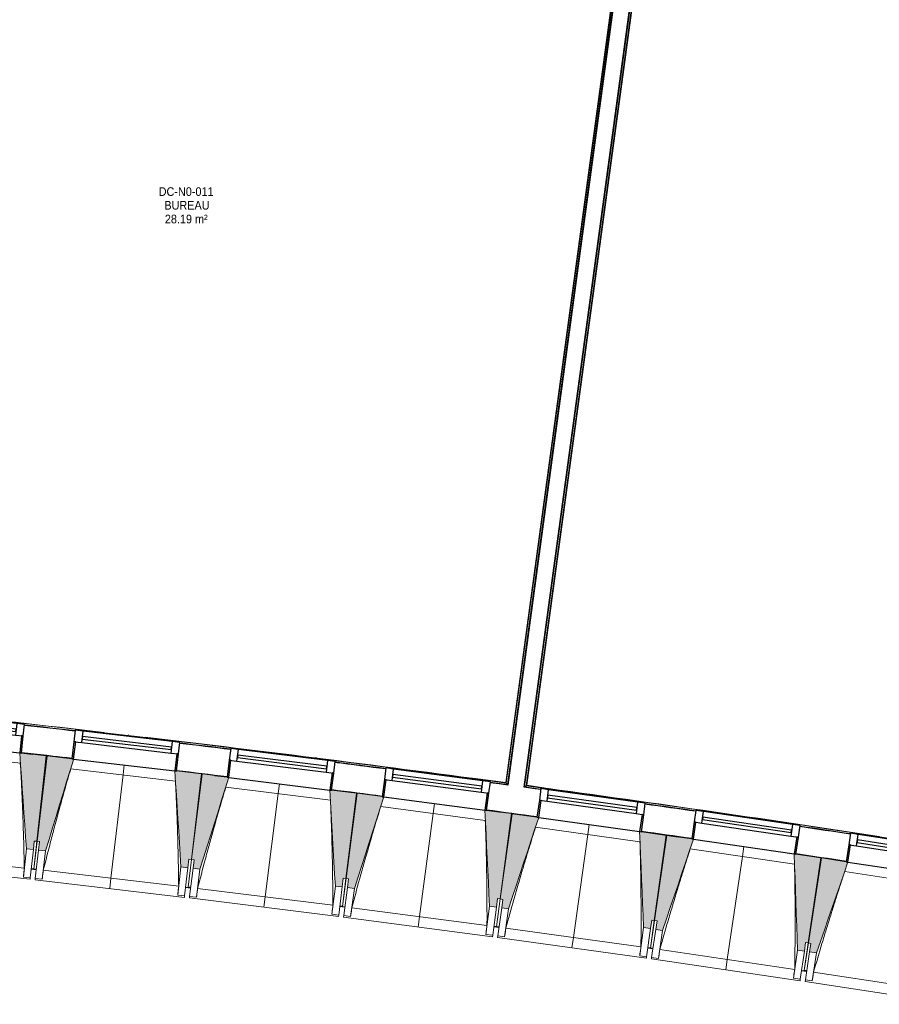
# Model space of a CAD drawing. Header units: millimetres. Extents: x -2845 to 74565, y -36590 to 13748.
# Tile 12 of 33: x 45807 to 50785, y -31449 to -25746. Entities that reach past the tile are written whole.
import ezdxf

# ---------------------------------------------------------------- set-up
doc = ezdxf.new("R2010")
doc.units = ezdxf.units.MM
for name, color, linetype, lineweight in [('A-FLOR', 7, 'Continuous', 25), ('A-FLOR-HRAL', 7, 'Continuous', 18), ('A-GENM', 7, 'Continuous', 18), ('A-GLAZ', 7, 'Continuous', 25), ('A-WALL', 7, 'Continuous', 25), ('ESPACE', 7, 'Continuous', 30), ('I-WALL', 7, 'Continuous', 25), ('S-BEAM', 7, 'Continuous', 18)]:
    doc.layers.add(name, color=color, linetype=linetype, lineweight=lineweight)
doc.styles.add('Arial_3', font='arial.ttf', dxfattribs={"width": 0.9, "height": 50})

# ---------------------------------------------------------------- blocks, each defined once
blk = doc.blocks.new('20_MUR PREFA_01 - MODULE_01 B-3165811-2021_015_1111_DCE_1_50_N0 FINI_CFO_AL SPE')
at = {"layer": 'A-GENM'}
for p, q in [((0, 722.1), (0, 661.4)), ((0, 661.4), (0, 58.5)), ((0, 0.7), (0, 58.5))]:
    blk.add_line(p, q, dxfattribs=at)
blk = doc.blocks.new('B02_DC_STR_rvt-1-2021_015_1111_DCE_1_50_N0 FINI_CFO_AL SPE')
at = {"layer": 'S-BEAM', "lineweight": 5, "true_color": 0x787878}
for points in [[(-7283.7, -30553), (-7278.2, -30503.3), (-7263.3, -30505), (-7208.7, -30009.2), (-7352.8, -29993.3), (-7352.8, -29994), (-7362.7, -29992.9), (-7323.4, -30548.7)], [(-7213.3, -30561.1), (-7050.2, -30028.3), (-7060.2, -30027.2), (-7060.2, -30026.5), (-7204, -30009.6), (-7262.1, -30505), (-7247.2, -30506.7), (-7253, -30556.4), (-7225.1, -30559.7)], [(-6389, -30657.8), (-6383.1, -30608.1), (-6368.2, -30609.9), (-6310.1, -30114.5), (-6454, -30097.6), (-6454.1, -30098.3), (-6464, -30097.1), (-6428.7, -30653.1)], [(-6318.7, -30666.3), (-6151.8, -30134.8), (-6161.7, -30133.6), (-6161.7, -30132.9), (-6305.4, -30115), (-6367.1, -30609.9), (-6352.2, -30611.8), (-6358.4, -30661.4), (-6338.2, -30663.9)], [(-5495, -30769), (-5488.9, -30719.4), (-5474, -30721.2), (-5412.3, -30226.3), (-5556.1, -30208.3), (-5556.2, -30209), (-5566.1, -30207.8), (-5534.7, -30764)], [(-5424.8, -30778), (-5254.1, -30247.7), (-5264, -30246.4), (-5264, -30245.7), (-5407.5, -30226.8), (-5472.8, -30721.3), (-5457.9, -30723.2), (-5464.5, -30772.8), (-5451.4, -30774.5)], [(-4601.9, -30886.6), (-4595.4, -30837), (-4580.5, -30839), (-4515.3, -30344.5), (-4658.9, -30325.5), (-4659, -30326.2), (-4668.9, -30324.9), (-4641.6, -30881.4)], [(-4531.8, -30896.1), (-4357.2, -30367), (-4367.1, -30365.7), (-4367.4, -30364.9), (-4510.5, -30345), (-4579.3, -30839), (-4564.5, -30841.3), (-4571.4, -30890.6), (-4564.5, -30891.6)], [(-3709.7, -31010.6), (-3702.8, -30961.1), (-3687.9, -30963.2), (-3619.1, -30469.1), (-3762.7, -30449.1), (-3762.8, -30449.8), (-3772.6, -30448.4), (-3749.3, -31005.1)], [(-3639.6, -31020.7), (-3461.3, -30492.8), (-3471.1, -30491.4), (-3471.1, -30490.7), (-3614.4, -30469.7), (-3686.8, -30963.2), (-3671.9, -30965.4), (-3679.2, -31014.9), (-3671.9, -31015.9)], [(-2818.4, -31141), (-2811.1, -31091.6), (-2796.3, -31093.7), (-2723.9, -30600.2), (-2867.3, -30579.2), (-2867.4, -30579.9), (-2877.3, -30578.4), (-2857.9, -31135.2)], [(-2748.3, -31151.6), (-2566.2, -30625.1), (-2576.1, -30623.6), (-2576.1, -30622.9), (-2719.2, -30601), (-2795.1, -31093.8), (-2780.3, -31096.1), (-2787.9, -31145.5), (-2780.3, -31146.7)]]:
    blk.add_hatch(color=8, dxfattribs=at).paths.add_polyline_path(points)
at = {"layer": 'A-FLOR'}
for p, q in [((-7266.2, -30668.7), (-7296, -30665.3)), ((-7296, -30665.3), (-7266.2, -30668.7)), ((-7281, -30666.1), (-7295.9, -30664.5)), ((-6402.1, -30770), (-6372.3, -30773.6)), ((-6372.3, -30773.6), (-6387.2, -30771.8)), ((-6372.2, -30772.6), (-6387.1, -30770.8)), ((-5509, -30881.1), (-5479.2, -30884.9)), ((-5494, -30882.1), (-5508.9, -30880.2)), ((-4587, -31002.7), (-4616.7, -30998.7)), ((-4616.7, -30998.7), (-4587, -31002.7)), ((-4586.8, -31001.7), (-4601.7, -30999.6)), ((-3695.6, -31126.8), (-3725.3, -31122.6)), ((-3725.3, -31122.6), (-3695.6, -31126.8)), ((-3710.3, -31123.7), (-3725.1, -31121.6)), ((-2834.8, -31252.9), (-2805.1, -31257.4)), ((-2804.9, -31256.3), (-2819.7, -31254))]:
    blk.add_line(p, q, dxfattribs=at)
at = {"layer": 'S-BEAM'}
for p, q in [((-7359, -30051.5), (-7965.8, -29984.7)), ((-7208.7, -30009.2), (-7352.8, -29993.3)), ((-7263.3, -30505), (-7208.7, -30009.2)), ((-7204, -30009.6), (-7262.1, -30505)), ((-7060.1, -30026.5), (-7204, -30009.6)), ((-7050.2, -30028.3), (-6464, -30097.1)), ((-6460.7, -30155.7), (-7067, -30084.6)), ((-6310.1, -30114.5), (-6454.1, -30097.6)), ((-6368.2, -30609.9), (-6310.1, -30114.5)), ((-6305.4, -30115), (-6367.1, -30609.9)), ((-6161.6, -30132.9), (-6305.4, -30115)), ((-6151.7, -30134.8), (-5566.1, -30207.8)), ((-5563.2, -30266.4), (-6169, -30190.9)), ((-5412.3, -30226.3), (-5556.1, -30208.3)), ((-5474, -30721.2), (-5412.3, -30226.3)), ((-5407.5, -30226.8), (-5472.8, -30721.3)), ((-5263.9, -30245.7), (-5407.5, -30226.8)), ((-5254.1, -30247.7), (-4668.9, -30324.9)), ((-4666.4, -30383.5), (-5271.7, -30303.7)), ((-4515.3, -30344.5), (-4659, -30325.5)), ((-4580.5, -30839), (-4515.3, -30344.5)), ((-4510.5, -30345), (-4579.3, -30839)), ((-4367.4, -30364.9), (-4510.5, -30345)), ((-4357.2, -30367), (-3772.7, -30448.4)), ((-3770.6, -30507.1), (-4375.2, -30422.9)), ((-3619.1, -30469.1), (-3762.7, -30449.1)), ((-7283.7, -30553), (-7278.2, -30503.3)), ((-7281, -30666), (-7262.1, -30505)), ((-7263.3, -30505), (-7281, -30666.1)), ((-7278.2, -30503.3), (-7263.3, -30505)), ((-7262.1, -30505), (-7247.2, -30506.7)), ((-7247.2, -30506.7), (-7253, -30556.4)), ((-3687.9, -30963.2), (-3619.1, -30469.1)), ((-3614.4, -30469.7), (-3686.8, -30963.2)), ((-3471, -30490.7), (-3614.4, -30469.7)), ((-3461.2, -30492.8), (-2877.3, -30578.4)), ((-7323.4, -30548.7), (-7341.4, -30711.9)), ((-7323.4, -30548.7), (-7283.7, -30553)), ((-7283.7, -30553), (-7301.6, -30716.2)), ((-7272.2, -30719.5), (-7253, -30556.4)), ((-7253, -30556.4), (-7213.3, -30561.1)), ((-7232.4, -30724.2), (-7213.3, -30561.1)), ((-2875.6, -30637.1), (-3479.7, -30548.6)), ((-8120.8, -30574.2), (-7336, -30660.6)), ((-6389, -30657.8), (-6383.1, -30608.1)), ((-6387.1, -30770.8), (-6367.1, -30609.9)), ((-6368.2, -30609.9), (-6387.1, -30770.9)), ((-6383.1, -30608.1), (-6368.2, -30609.9)), ((-6367.1, -30609.9), (-6352.2, -30611.8)), ((-6352.2, -30611.8), (-6358.4, -30661.4)), ((-2723.9, -30600.2), (-2867.4, -30579.2)), ((-2796.3, -31093.7), (-2723.9, -30600.2)), ((-2719.2, -30600.8), (-2795.1, -31093.8)), ((-2576, -30622.9), (-2719.2, -30600.8)), ((-2566.2, -30625.1), (-1982.9, -30714.9)), ((-8167.4, -30630.1), (-7302.6, -30725.2)), ((-7296.2, -30666.5), (-7281.3, -30668.2)), ((-7281.1, -30667), (-7281.3, -30668.2)), ((-7281.2, -30668.1), (-7266.3, -30669.8)), ((-7226.2, -30673), (-6442.1, -30765)), ((-6428.7, -30653.1), (-6447.8, -30816.2)), ((-6428.7, -30653.1), (-6389, -30657.8)), ((-6389, -30657.8), (-6408.1, -30820.9)), ((-6378.7, -30824.3), (-6358.4, -30661.4)), ((-6358.4, -30661.4), (-6318.7, -30666.3)), ((-6339, -30829.3), (-6318.7, -30666.3)), ((-1981.6, -30773.5), (-2585, -30680.7)), ((-7341.4, -30711.9), (-7341.4, -30711.6)), ((-7301.6, -30716.2), (-7341.4, -30711.9)), ((-7301.6, -30716.2), (-7302.6, -30725.2)), ((-7273.2, -30728.5), (-7272.2, -30719.5)), ((-7273.2, -30728.5), (-6409.2, -30829.9)), ((-7232.4, -30724.2), (-7272.2, -30719.5)), ((-7232.4, -30723.9), (-7232.4, -30724.2)), ((-5495, -30769), (-5488.9, -30719.4)), ((-5474, -30721.2), (-5494, -30882.1)), ((-5494, -30882), (-5472.8, -30721.3)), ((-5488.9, -30719.4), (-5474, -30721.2)), ((-5472.8, -30721.3), (-5457.9, -30723.2)), ((-5457.9, -30723.2), (-5464.5, -30772.8)), ((-6402.3, -30771.2), (-6387.4, -30773)), ((-6387.4, -30772.9), (-6387.2, -30771.8)), ((-6387.2, -30771.8), (-6387.4, -30773)), ((-6387.4, -30772.9), (-6372.5, -30774.7)), ((-6332.4, -30778.1), (-5548.9, -30875.8)), ((-5534.7, -30764), (-5555, -30927)), ((-5534.7, -30764), (-5495, -30769)), ((-5495, -30769), (-5515.3, -30931.9)), ((-5485.9, -30935.6), (-5464.5, -30772.8)), ((-5464.5, -30772.8), (-5424.8, -30778)), ((-5446.3, -30940.8), (-5424.8, -30778)), ((-6447.8, -30816.2), (-6447.8, -30816)), ((-6408.1, -30820.9), (-6447.8, -30816.2)), ((-6408.1, -30820.9), (-6409.2, -30829.9)), ((-6379.8, -30833.3), (-6378.7, -30824.3)), ((-6379.8, -30833.3), (-5516.5, -30940.9)), ((-6339, -30829.3), (-6378.7, -30824.3)), ((-6338.9, -30829), (-6339, -30829.3)), ((-4601.9, -30886.6), (-4595.4, -30837)), ((-4601.7, -30999.6), (-4579.3, -30839)), ((-4580.5, -30839), (-4601.7, -30999.7)), ((-4595.4, -30837), (-4580.5, -30839)), ((-4579.3, -30839), (-4564.5, -30841.1)), ((-4564.5, -30841.1), (-4571.4, -30890.6)), ((-5509.2, -30882.3), (-5494.3, -30884.2)), ((-5494.1, -30883.1), (-5494.3, -30884.2)), ((-5494.3, -30884.1), (-5479.4, -30886)), ((-5439.3, -30889.7), (-4656.6, -30993)), ((-4641.6, -30881.4), (-4663.1, -31044.2)), ((-4641.6, -30881.4), (-4601.9, -30886.6)), ((-4601.9, -30886.6), (-4623.4, -31049.4)), ((-4594, -31053.3), (-4571.4, -30890.6)), ((-4571.4, -30890.6), (-4531.8, -30896.1)), ((-4554.4, -31058.8), (-4531.8, -30896.1)), ((-5555, -30927), (-5555, -30926.7)), ((-5515.3, -30931.9), (-5555, -30927)), ((-5515.3, -30931.9), (-5516.5, -30940.9)), ((-5487.1, -30944.6), (-5485.9, -30935.6)), ((-5487.1, -30944.6), (-4624.6, -31058.4)), ((-5446.3, -30940.8), (-5485.9, -30935.6)), ((-5446.2, -30940.6), (-5446.3, -30940.8)), ((-3710.3, -31123.6), (-3686.8, -30963.2)), ((-3687.9, -30963.2), (-3710.3, -31123.7)), ((-3709.7, -31010.6), (-3702.8, -30961.1)), ((-3702.8, -30961.1), (-3687.9, -30963.2)), ((-3686.8, -30963.2), (-3671.9, -30965.4)), ((-3671.9, -30965.4), (-3679.2, -31014.9)), ((-4616.9, -30999.8), (-4602, -31001.8)), ((-4602, -31001.7), (-4601.8, -31000.7)), ((-4601.9, -31000.7), (-4602, -31001.8)), ((-4602, -31001.7), (-4587.1, -31003.7)), ((-4547.1, -31007.7), (-3765.1, -31116.6)), ((-3749.3, -31005.1), (-3772, -31167.7)), ((-3749.3, -31005.1), (-3709.7, -31010.6)), ((-3709.7, -31010.6), (-3732.3, -31173.2)), ((-3703, -31177.3), (-3679.2, -31014.9)), ((-3679.2, -31014.9), (-3639.6, -31020.7)), ((-3663.4, -31183.1), (-3639.6, -31020.7)), ((-4663.1, -31044.2), (-4663.1, -31043.9)), ((-4623.4, -31049.4), (-4663.1, -31044.2)), ((-4623.4, -31049.4), (-4624.6, -31058.4)), ((-4595.3, -31062.2), (-4594, -31053.3)), ((-4595.3, -31062.2), (-3733.6, -31182.2)), ((-4554.4, -31058.8), (-4594, -31053.3)), ((-4554.3, -31058.5), (-4554.4, -31058.8)), ((-3725.4, -31123.7), (-3710.6, -31125.8)), ((-3710.4, -31124.7), (-3710.6, -31125.8)), ((-3710.6, -31125.7), (-3695.7, -31127.9)), ((-3655.7, -31132.1), (-2874.5, -31246.6)), ((-2857.9, -31135.2), (-2881.7, -31297.7)), ((-2857.9, -31135.2), (-2818.4, -31141)), ((-2796.3, -31093.7), (-2819.8, -31254.1)), ((-2819.7, -31254), (-2795.1, -31093.8)), ((-2818.4, -31141), (-2811.1, -31091.6)), ((-2811.1, -31091.6), (-2796.3, -31093.7)), ((-2795.1, -31093.8), (-2780.3, -31096.1)), ((-2780.3, -31096.1), (-2787.9, -31145.5)), ((-3772, -31167.7), (-3772, -31167.5)), ((-3732.3, -31173.2), (-3772, -31167.7)), ((-3732.3, -31173.2), (-3733.6, -31182.2)), ((-3704.3, -31186.3), (-3703, -31177.3)), ((-3704.3, -31186.3), (-2843.5, -31312.5)), ((-3663.4, -31183.1), (-3703, -31177.3)), ((-3663.3, -31182.9), (-3663.4, -31183.1)), ((-2818.4, -31141), (-2842.2, -31303.5)), ((-2812.8, -31307.8), (-2787.9, -31145.5)), ((-2787.9, -31145.5), (-2748.3, -31151.6)), ((-2773.3, -31313.9), (-2748.3, -31151.6)), ((-2881.7, -31297.7), (-2881.7, -31297.5)), ((-2842.2, -31303.5), (-2881.7, -31297.7)), ((-2842.2, -31303.5), (-2843.5, -31312.5)), ((-2834.9, -31254), (-2820.1, -31256.2)), ((-2820.1, -31256.1), (-2819.9, -31255.2)), ((-2819.9, -31255.2), (-2820.1, -31256.2)), ((-2820.1, -31256.1), (-2805.2, -31258.4)), ((-2814.2, -31316.8), (-2812.8, -31307.8)), ((-2773.3, -31313.9), (-2812.8, -31307.8)), ((-2765.2, -31263), (-1984.9, -31383.1)), ((-2814.2, -31316.8), (-1954.3, -31449.1)), ((-2773.2, -31313.7), (-2773.3, -31313.9))]:
    blk.add_line(p, q, dxfattribs=at)
at = {"layer": 'S-BEAM', "flags": 128}
for points in [[(-7362.8, -29992.2), (-7357.9, -30061.8), (-7353, -30131.3), (-7348, -30200.9), (-7343.1, -30270.4), (-7338.2, -30340), (-7333.3, -30409.5), (-7328.4, -30479.1), (-7323.4, -30548.7)], [(-7213.3, -30561.1), (-7192.9, -30494.4), (-7172.5, -30427.7), (-7152.1, -30361), (-7131.7, -30294.4), (-7111.3, -30227.7), (-7090.9, -30161), (-7070.4, -30094.3), (-7050, -30027.7)], [(-6464.1, -30096.4), (-6459.6, -30166), (-6455.2, -30235.6), (-6450.8, -30305.2), (-6446.4, -30374.8), (-6442, -30444.4), (-6437.5, -30514), (-6433.1, -30583.5), (-6428.7, -30653.1)], [(-6318.7, -30666.3), (-6297.8, -30599.8), (-6276.9, -30533.3), (-6256, -30466.8), (-6235.1, -30400.2), (-6214.2, -30333.7), (-6193.3, -30267.2), (-6172.5, -30200.6), (-6151.6, -30134.1)], [(-5566.1, -30207.1), (-5562.2, -30276.7), (-5558.3, -30346.3), (-5554.3, -30415.9), (-5550.4, -30485.6), (-5546.5, -30555.2), (-5542.6, -30624.8), (-5538.7, -30694.4), (-5534.7, -30764)], [(-5424.8, -30778), (-5403.4, -30711.7), (-5382.1, -30645.3), (-5360.7, -30578.9), (-5339.3, -30512.5), (-5318, -30446.2), (-5296.6, -30379.8), (-5275.2, -30313.4), (-5253.9, -30247)], [(-4668.9, -30324.2), (-4665.5, -30393.8), (-4662.1, -30463.5), (-4658.7, -30533.1), (-4655.3, -30602.8), (-4651.8, -30672.4), (-4648.4, -30742.1), (-4645, -30811.7), (-4641.6, -30881.4)], [(-4531.8, -30896.1), (-4509.9, -30829.9), (-4488.1, -30763.7), (-4466.2, -30697.5), (-4444.4, -30631.3), (-4422.5, -30565), (-4400.7, -30498.8), (-4378.9, -30432.6), (-4357, -30366.4)], [(-3772.7, -30447.8), (-3769.7, -30517.4), (-3766.8, -30587.1), (-3763.9, -30656.8), (-3761, -30726.4), (-3758.1, -30796.1), (-3755.1, -30865.8), (-3752.2, -30935.4), (-3749.3, -31005.1)], [(-3639.6, -31020.7), (-3617.3, -30954.6), (-3595, -30888.5), (-3572.6, -30822.5), (-3550.3, -30756.4), (-3528, -30690.4), (-3505.7, -30624.3), (-3483.4, -30558.2), (-3461.1, -30492.2)], [(-2877.3, -30577.7), (-2874.9, -30647.4), (-2872.5, -30717.1), (-2870, -30786.8), (-2867.6, -30856.5), (-2865.2, -30926.2), (-2862.8, -30995.9), (-2860.4, -31065.6), (-2857.9, -31135.2)], [(-2748.3, -31151.6), (-2725.5, -31085.7), (-2702.7, -31019.8), (-2680, -30953.9), (-2657.2, -30888), (-2634.4, -30822.1), (-2611.6, -30756.2), (-2588.8, -30690.3), (-2566, -30624.4)], [(-7341.4, -30711.6), (-7340.3, -30701.4), (-7339.2, -30691.2), (-7338.2, -30681), (-7337.1, -30670.8), (-7336, -30660.6)], [(-7226.2, -30673), (-7227.4, -30683.1), (-7228.7, -30693.3), (-7229.9, -30703.5), (-7231.1, -30713.7), (-7232.4, -30723.9)], [(-6447.8, -30816), (-6446.7, -30805.8), (-6445.5, -30795.6), (-6444.4, -30785.4), (-6443.2, -30775.2), (-6442.1, -30765)], [(-6332.4, -30778.1), (-6333.7, -30788.3), (-6335, -30798.5), (-6336.3, -30808.7), (-6337.6, -30818.9), (-6338.9, -30829)], [(-5555, -30926.7), (-5553.8, -30916.5), (-5552.6, -30906.3), (-5551.3, -30896.2), (-5550.1, -30886), (-5548.9, -30875.8)], [(-5439.3, -30889.7), (-5440.7, -30899.9), (-5442.1, -30910.1), (-5443.4, -30920.2), (-5444.8, -30930.4), (-5446.2, -30940.6)], [(-4663.1, -31043.9), (-4661.8, -31033.7), (-4660.5, -31023.5), (-4659.2, -31013.4), (-4657.9, -31003.2), (-4656.6, -30993)], [(-4547.1, -31007.7), (-4548.5, -31017.9), (-4550, -31028.1), (-4551.4, -31038.2), (-4552.9, -31048.4), (-4554.3, -31058.5)], [(-3772, -31167.5), (-3770.6, -31157.3), (-3769.2, -31147.1), (-3767.8, -31137), (-3766.4, -31126.8), (-3765.1, -31116.6)], [(-3655.7, -31132.1), (-3657.2, -31142.3), (-3658.7, -31152.4), (-3660.3, -31162.6), (-3661.8, -31172.7), (-3663.3, -31182.9)], [(-2881.7, -31297.5), (-2880.3, -31287.3), (-2878.8, -31277.1), (-2877.4, -31267), (-2876, -31256.8), (-2874.5, -31246.6)], [(-2765.2, -31263), (-2766.8, -31273.1), (-2768.4, -31283.2), (-2770, -31293.4), (-2771.6, -31303.5), (-2773.2, -31313.7)]]:
    blk.add_lwpolyline(points, dxfattribs=at)
at = {"layer": 'S-BEAM'}
for points, knots in [([(-7336, -30660.6), (-7336.9, -30614.6), (-7338.4, -30545.7), (-7341.1, -30453.9), (-7343.6, -30379.1), (-7346.6, -30298.7), (-7350.5, -30212.5), (-7354.6, -30130.1), (-7357.6, -30076.4), (-7359.1, -30051.4)], [0, 0, 0, 0, 0.2222222, 0.3333333, 0.4444444, 0.5833333, 0.7222222, 0.8611111, 0.9816328, 0.9816328, 0.9816328, 0.9816328]), ([(-7066.9, -30084.6), (-7078.8, -30125.1), (-7096.9, -30187.8), (-7120.8, -30272.9), (-7140.6, -30344.9), (-7161.6, -30422.6), (-7190.9, -30533.8), (-7212.2, -30617.2), (-7226.2, -30673)], [0.0183454, 0.0183454, 0.0183454, 0.0183454, 0.2222222, 0.3333333, 0.4444444, 0.5833333, 0.7222222, 1, 1, 1, 1]), ([(-6442.1, -30765), (-6442.6, -30719), (-6443.7, -30650.1), (-6445.7, -30558.2), (-6447.6, -30483.5), (-6450.1, -30403), (-6453.3, -30316.8), (-6456.9, -30234.3), (-6459.5, -30180.6), (-6460.8, -30155.7)], [0, 0, 0, 0, 0.2222222, 0.3333333, 0.4444444, 0.5833333, 0.7222222, 0.8611111, 0.9816328, 0.9816328, 0.9816328, 0.9816328]), ([(-6168.8, -30190.9), (-6181.1, -30231.3), (-6199.6, -30293.9), (-6224.1, -30378.8), (-6244.4, -30450.7), (-6265.9, -30528.3), (-6296.1, -30639.2), (-6318, -30722.5), (-6332.4, -30778.1)], [0.0183454, 0.0183454, 0.0183454, 0.0183454, 0.2222222, 0.3333333, 0.4444444, 0.5833333, 0.7222222, 1, 1, 1, 1]), ([(-5548.9, -30875.8), (-5549.1, -30829.8), (-5549.7, -30760.9), (-5551, -30669), (-5552.4, -30594.2), (-5554.4, -30513.8), (-5556.9, -30427.5), (-5559.9, -30345), (-5562.1, -30291.3), (-5563.3, -30266.4)], [0, 0, 0, 0, 0.2222222, 0.3333333, 0.4444444, 0.5833333, 0.7222222, 0.8611111, 0.9816328, 0.9816328, 0.9816328, 0.9816328]), ([(-5271.6, -30303.7), (-5284.1, -30344), (-5303.1, -30406.5), (-5328.1, -30491.2), (-5349, -30562.9), (-5371.1, -30640.3), (-5402, -30751.1), (-5424.5, -30834.2), (-5439.3, -30889.7)], [0.0183454, 0.0183454, 0.0183454, 0.0183454, 0.2222222, 0.3333333, 0.4444444, 0.5833333, 0.7222222, 1, 1, 1, 1]), ([(-4656.6, -30993), (-4656.4, -30947), (-4656.5, -30878.1), (-4657.2, -30786.2), (-4658.1, -30711.4), (-4659.4, -30631), (-4661.3, -30544.7), (-4663.7, -30462.2), (-4665.6, -30408.5), (-4666.5, -30383.5)], [0, 0, 0, 0, 0.2222222, 0.3333333, 0.4444444, 0.5833333, 0.7222222, 0.8611111, 0.9816328, 0.9816328, 0.9816328, 0.9816328]), ([(-4375.1, -30422.9), (-4387.9, -30463.2), (-4407.3, -30525.5), (-4433, -30610), (-4454.4, -30681.6), (-4477.1, -30758.8), (-4508.8, -30869.4), (-4531.9, -30952.3), (-4547.1, -31007.7)], [0.0183454, 0.0183454, 0.0183454, 0.0183454, 0.2222222, 0.3333333, 0.4444444, 0.5833333, 0.7222222, 1, 1, 1, 1]), ([(-3765.1, -31116.6), (-3764.6, -31070.7), (-3764.2, -31001.7), (-3764.2, -30909.8), (-3764.6, -30835.1), (-3765.3, -30754.6), (-3766.7, -30668.3), (-3768.4, -30585.8), (-3769.9, -30532), (-3770.7, -30507.1)], [0, 0, 0, 0, 0.2222222, 0.3333333, 0.4444444, 0.5833333, 0.7222222, 0.8611111, 0.9816328, 0.9816328, 0.9816328, 0.9816328]), ([(-3479.6, -30548.6), (-3492.6, -30588.7), (-3512.5, -30650.9), (-3538.8, -30735.2), (-3560.7, -30806.7), (-3583.9, -30883.8), (-3616.4, -30994), (-3640.1, -31076.8), (-3655.7, -31132.1)], [0.0183454, 0.0183454, 0.0183454, 0.0183454, 0.2222222, 0.3333333, 0.4444444, 0.5833333, 0.7222222, 1, 1, 1, 1]), ([(-2874.5, -31246.6), (-2873.7, -31200.7), (-2872.8, -31131.8), (-2872.2, -31039.9), (-2872, -30965.1), (-2872.2, -30884.6), (-2872.9, -30798.4), (-2874, -30715.8), (-2875.2, -30662), (-2875.7, -30637.1)], [0, 0, 0, 0, 0.2222222, 0.3333333, 0.4444444, 0.5833333, 0.7222222, 0.8611111, 0.9816328, 0.9816328, 0.9816328, 0.9816328]), ([(-2584.9, -30680.7), (-2598.3, -30720.7), (-2618.6, -30782.8), (-2645.5, -30866.9), (-2667.9, -30938.2), (-2691.7, -31015.1), (-2725, -31125.1), (-2749.3, -31207.8), (-2765.2, -31263)], [0.0183454, 0.0183454, 0.0183454, 0.0183454, 0.2222222, 0.3333333, 0.4444444, 0.5833333, 0.7222222, 1, 1, 1, 1])]:
    blk.add_open_spline(points, degree=3, knots=knots, dxfattribs=at)
at = {"layer": 'S-BEAM', "color": 5, "lineweight": 25, "true_color": 0x0000ff}
for p, rotation in [((-6757, -30062), 173.3077588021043), ((-5858.8, -30170.6), 172.8961242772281), ((-4961.4, -30285.6), 172.4844897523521), ((-4064.8, -30407.1), 172.0728552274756), ((-3169.2, -30535), 171.6612207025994)]:
    blk.add_blockref('20_MUR PREFA_01 - MODULE_01 B-3165811-2021_015_1111_DCE_1_50_N0 FINI_CFO_AL SPE', p, dxfattribs=dict(at, rotation=rotation))
blk = doc.blocks.new('XXX_VIDE FENETRE - 590-389517-2021_015_1111_DCE_1_50_N0 FINI_CFO_AL SPE')
at = {"layer": 'A-GLAZ'}
for p, q in [((-305.1, 0), (-305.1, -100)), ((-295.1, 0), (-305.1, 0)), ((295.1, 0), (-295.1, 0)), ((-295.1, -100), (-295.1, 0)), ((305.1, 0), (295.1, 0)), ((295.1, 0), (295.1, -100)), ((305.1, -100), (305.1, 0)), ((-305.1, -100), (-295.1, -100)), ((-260.1, -100), (-305.1, -100)), ((-305.1, -100), (-305.1, -167.5)), ((-260.1, -167.5), (-260.1, -100)), ((260.1, -100), (-260.1, -100)), ((260.1, -100), (260.1, -167.5)), ((305.1, -100), (260.1, -100)), ((295.1, -100), (305.1, -100)), ((305.1, -167.5), (305.1, -100)), ((-305.1, -167.5), (-260.1, -167.5)), ((-260.1, -167.5), (260.1, -167.5)), ((260.1, -167.5), (305.1, -167.5))]:
    blk.add_line(p, q, dxfattribs=at)
at = {"layer": 'A-GLAZ', "color": 173, "true_color": 0x5c63b1}
for p, q in [((260.1, -120), (-260.1, -120)), ((-260.1, -120), (-260.1, -135)), ((-260.1, -135), (260.1, -135)), ((260.1, -135), (260.1, -120))]:
    blk.add_line(p, q, dxfattribs=at)
blk = doc.blocks.new('Garde-corps - Garde-corps-509925-2021_015_1111_DCE_1_50_N0 FINI_CFO_AL SPE')
at = {"layer": 'A-FLOR-HRAL'}
for p, q in [((-4438.5, -30189.6), (-3606.8, -24050.4)), ((-4430.5, -30183.5), (-3600.7, -24058.5)), ((-4428.6, -30182), (-3599.2, -24060.4)), ((-4426.7, -30180.6), (-3597.8, -24062.3)), ((-4344.6, -30204.1), (-4438.5, -30189.6)), ((-4344.4, -30202.5), (-4438.5, -30189.6)), ((-4155.5, -30222.3), (-4426.7, -30180.6)), ((-3634.9, -30302.4), (-3696.7, -30292.9)), ((-3447.7, -30331.3), (-3465.9, -30328.7))]:
    blk.add_line(p, q, dxfattribs=at)
at = {"layer": 'A-FLOR-HRAL', "flags": 128}
for points in [[(-4438.5, -30189.6), (-4438.7, -30189.7), (-4439, -30190), (-4439.5, -30190.3), (-4440, -30190.8), (-4440.6, -30191.2), (-4441.3, -30191.7), (-4441.9, -30192.2)], [(-4430.5, -30183.5), (-4434.5, -30186.6), (-4438.5, -30189.6)], [(-4426.7, -30180.6), (-4426.7, -30180.6), (-4426.8, -30180.7), (-4427, -30180.8), (-4427.2, -30181), (-4427.4, -30181.2), (-4427.6, -30181.3), (-4427.9, -30181.5), (-4428.1, -30181.7), (-4428.3, -30181.9), (-4428.6, -30182)]]:
    blk.add_lwpolyline(points, dxfattribs=at)
at = {"layer": 'A-FLOR-HRAL'}
for radius, start, end in [(125935, 80.251097, 82.25963), (125936.7, 81.319476, 82.258838), (125927.8, 81.807452, 81.942011), (125927.8, 81.395259, 81.529818)]:
    blk.add_arc((-21392, -154971), radius, start, end, dxfattribs=at)
blk = doc.blocks.new('Garde-corps - Garde-corps-510088-2021_015_1111_DCE_1_50_N0 FINI_CFO_AL SPE')
at = {"layer": 'A-FLOR-HRAL'}
for p, q in [((-3718.7, -24045.9), (-4547.6, -30164.2)), ((-3716.8, -24044.5), (-4546.2, -30166.1)), ((-3714.9, -24043), (-4544.7, -30168.1)), ((-3706.9, -24036.9), (-4538.6, -30176.1)), ((-6732.4, -29888.8), (-6734.3, -29888.6)), ((-5640.4, -30021.6), (-5650.6, -30020.3)), ((-5513.1, -30051.4), (-5536.1, -30048.4)), ((-5281.2, -30078.3), (-5321.3, -30073.6)), ((-4547.6, -30164.2), (-4824.2, -30131.8)), ((-4547.6, -30164.3), (-4738.4, -30138.7)), ((-4538.6, -30176.1), (-4637.7, -30164.5)), ((-4538.6, -30176.1), (-4637.5, -30162.8))]:
    blk.add_line(p, q, dxfattribs=at)
at = {"layer": 'A-FLOR-HRAL', "flags": 128}
blk.add_lwpolyline([(-4544.7, -30168.1), (-4541.7, -30172.1), (-4538.6, -30176.1)], dxfattribs=at)
at = {"layer": 'A-FLOR-HRAL'}
for radius, start, end in [(125935, 82.312065, 84.320586), (125936.7, 83.380429, 84.319793), (125927.8, 83.456226, 83.590783), (125936.7, 82.312858, 83.271383), (125927.8, 83.044033, 83.178591), (125927.8, 82.631839, 82.766398)]:
    blk.add_arc((-21392, -154971), radius, start, end, dxfattribs=at)
for points, knots in [([(-4547.6, -30164.2), (-4547.6, -30164.2), (-4547.6, -30164.3), (-4547.5, -30164.4), (-4547.5, -30164.5), (-4547.3, -30164.6), (-4547.2, -30164.8), (-4547.1, -30165), (-4546.9, -30165.2), (-4546.7, -30165.4), (-4546.6, -30165.6), (-4546.4, -30165.8), (-4546.3, -30166), (-4546.2, -30166.1)], [0.075, 0.075, 0.075, 0.075, 0.15, 0.2125, 0.275, 0.35, 0.425, 0.5, 0.6, 0.7, 0.775, 0.85, 1, 1, 1, 1]), ([(-4538.6, -30176.1), (-4538.6, -30176.1), (-4538.6, -30176.1), (-4538.6, -30176.1), (-4538.5, -30176.2), (-4538.5, -30176.3), (-4538.4, -30176.3), (-4538.3, -30176.4), (-4538.3, -30176.5), (-4538.2, -30176.6), (-4538.1, -30176.7), (-4538, -30176.9), (-4537.9, -30177), (-4537.8, -30177.1), (-4537.7, -30177.3), (-4537.6, -30177.4), (-4537.5, -30177.6), (-4537.4, -30177.7), (-4537.2, -30177.9), (-4536.9, -30178.3), (-4536.5, -30178.8), (-4536.2, -30179.2), (-4536, -30179.4)], [0, 0, 0, 0, 0.071429, 0.107143, 0.142857, 0.178571, 0.214286, 0.25, 0.285714, 0.321429, 0.357143, 0.392857, 0.428571, 0.464286, 0.5, 0.535714, 0.571429, 0.607143, 0.642857, 0.714286, 0.857143, 1, 1, 1, 1])]:
    blk.add_open_spline(points, degree=3, knots=knots, dxfattribs=at)
blk = doc.blocks.new('B02_ARC_rvt-1-2021_015_1111_DCE_1_50_N0 FINI_CFO_AL SPE')
at = {"layer": 'A-FLOR'}
for p, q in [((-7352.6, -29992.3), (-7290.7, -29999.3)), ((-6310.3, -30113.8), (-6305.3, -30114.4)), ((-6233, -30123.1), (-6161.5, -30131.8)), ((-5412.2, -30225.5), (-5407.5, -30226.1)), ((-4658.8, -30324.4), (-4567.8, -30336.6)), ((-4515.4, -30343.7), (-4510.5, -30344.4)), ((-3762.6, -30448), (-3549.4, -30478.3)), ((-3540.8, -30479.6), (-3470.9, -30489.6)), ((-2723.8, -30599.4), (-2719.1, -30600.2)), ((-2585.9, -30620.2), (-2575.8, -30621.8))]:
    blk.add_line(p, q, dxfattribs=at)
blk.add_arc((-21392, -154971), 125764.8, 83.456418, 83.558302, dxfattribs=at)
at = {"layer": 'A-WALL'}
for p, q in [((-3701.8, -24021.9), (-4536, -30179.4)), ((-4441.9, -30192.2), (-3607.7, -24034.7))]:
    blk.add_line(p, q, dxfattribs=at)
at = {"layer": 'I-WALL', "flags": 128}
for points in [[(-4536, -30179.4), (-4586.9, -30172.6), (-4637.9, -30165.7)], [(-4344.8, -30205.4), (-4393.4, -30198.8), (-4441.9, -30192.2)]]:
    blk.add_lwpolyline(points, dxfattribs=at)
at = {"layer": 'I-WALL'}
for radius, start, end in [(125924.8, 83.456229, 83.590781), (125924.8, 83.044036, 83.178588), (125764.8, 83.456418, 83.590617), (125924.8, 82.631843, 82.766395), (125764.8, 83.044224, 83.178423), (125764.8, 82.63203, 82.76623), (125764.8, 82.219836, 82.354036), (125924.8, 81.807456, 81.942008), (125764.8, 81.807642, 81.941842), (125924.8, 81.395263, 81.529815), (125764.8, 81.395448, 81.529648)]:
    blk.add_arc((-21392, -154971), radius, start, end, dxfattribs=at)
at = {"layer": 'A-FLOR-HRAL', "lineweight": 18}
for name in ['Garde-corps - Garde-corps-510088-2021_015_1111_DCE_1_50_N0 FINI_CFO_AL SPE', 'Garde-corps - Garde-corps-509925-2021_015_1111_DCE_1_50_N0 FINI_CFO_AL SPE']:
    blk.add_blockref(name, (0, 0), dxfattribs=at)
at = {"layer": 'A-GLAZ', "lineweight": 18}
for p, rotation in [((-7656.1, -29960.6), 173.7193933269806), ((-6757.1, -30062.7), 173.307758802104), ((-5858.9, -30171.3), 172.8961242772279), ((-4961.5, -30286.3), 172.4844897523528), ((-4064.9, -30407.7), 172.072855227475), ((-3169.3, -30535.6), 171.6612207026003), ((-2274.5, -30670), 171.249586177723)]:
    blk.add_blockref('XXX_VIDE FENETRE - 590-389517-2021_015_1111_DCE_1_50_N0 FINI_CFO_AL SPE', p, dxfattribs=dict(at, rotation=rotation))

msp = doc.modelspace()

# ---------------------------------------------------------------- block references
at = {"lineweight": 5}
for name in ['B02_DC_STR_rvt-1-2021_015_1111_DCE_1_50_N0 FINI_CFO_AL SPE', 'B02_ARC_rvt-1-2021_015_1111_DCE_1_50_N0 FINI_CFO_AL SPE']:
    msp.add_blockref(name, (53169.3, 0), dxfattribs=at)

# ---------------------------------------------------------------- texts
at = {"layer": 'ESPACE', "color": 8, "true_color": 0x808080, "char_height": 50, "attachment_point": 1, "style": 'Arial_3'}
for s, insert, width in [('DC-N0-011', (46611.4, -26716.6), 382.405), ('BUREAU', (46644.2, -26796), 303.038), ('28.19 m²', (46647.2, -26875.4), 299.43)]:
    msp.add_mtext(s, dxfattribs=dict(at, insert=insert, width=width))

doc.saveas('drawing.dxf')
